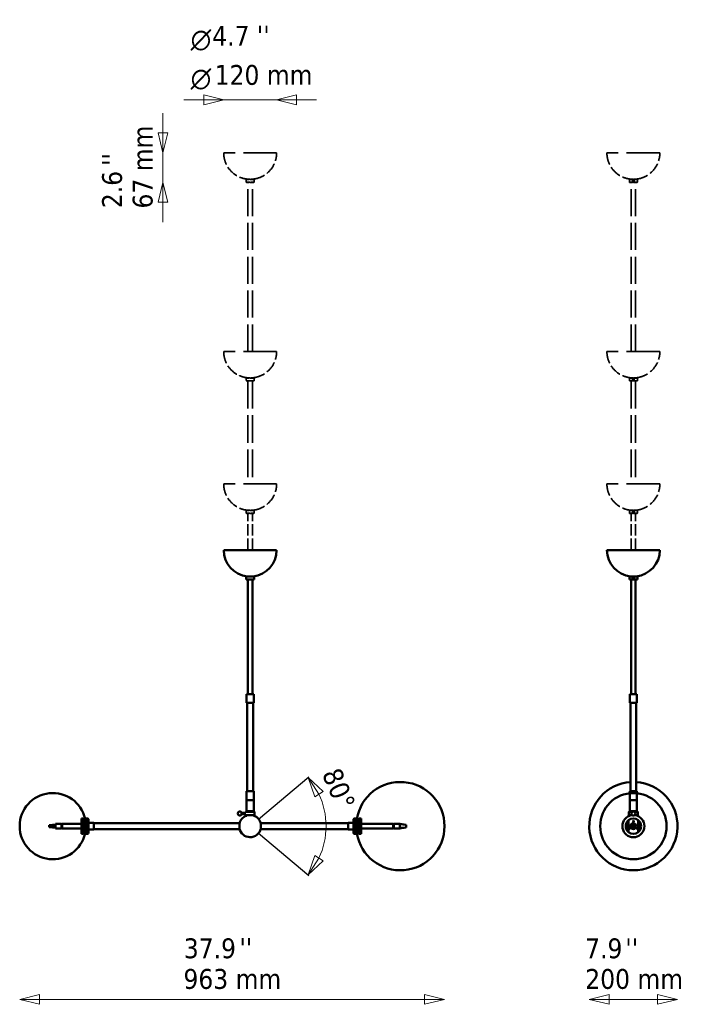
# Model space of a CAD drawing. Header units: millimetres. Extents: x 731 to 3972, y 499 to 2729.
# Tile 1 of 2: x 731 to 2237, y 499 to 2729. Entities that reach past the tile are written whole.
import ezdxf

# ---------------------------------------------------------------- set-up
doc = ezdxf.new("R2010")
doc.units = ezdxf.units.MM
doc.header["$LTSCALE"] = 15
doc.linetypes.add('DASHED', pattern=[0.2068, 0.1655, -0.0413])
for name, color, linetype, lineweight in [('Geometria szkicu (ISO)', 7, 'Continuous', 25), ('Symbol (ISO)', 7, 'Continuous', 25), ('Widoczne (ISO)', 7, 'Continuous', 50), ('Wymiar (ISO)', 7, 'Continuous', 25)]:
    doc.layers.add(name, color=color, linetype=linetype, lineweight=lineweight)
doc.styles.add('Styl tekstu27', font='AIGDT___.TTF')
doc.styles.add('Tekst notatki (ISO)', font='tahoma.ttf')

msp = doc.modelspace()

# ---------------------------------------------------------------- linework, layer by layer
at = {"layer": 'Geometria szkicu (ISO)'}
for p, q in [((1272.3, 918.4), (1386.5, 1014.1)), ((1272.3, 886.2), (1386.5, 790.5))]:
    msp.add_line(p, q, dxfattribs=at)
at = {"layer": 'Widoczne (ISO)', "linetype": 'DASHED', "lineweight": 35, "ltscale": 30.382908}
for p, q in [((1313.2, 2427.8), (1193.2, 2427.8)), ((2181.8, 2427.8), (2061.8, 2427.8)), ((1313.2, 1977.8), (1193.2, 1977.8)), ((2181.8, 1977.8), (2061.8, 1977.8)), ((1313.2, 1677.8), (1193.2, 1677.8)), ((2181.8, 1677.8), (2061.8, 1677.8))]:
    msp.add_line(p, q, dxfattribs=at)
at = {"layer": 'Widoczne (ISO)', "linetype": 'DASHED', "lineweight": 35, "ltscale": 0.089645}
for p, q in [((1244.7, 2368.1), (1244.2, 2367.6)), ((1261.7, 2368.1), (1262.2, 2367.6)), ((2113.3, 2368.1), (2112.8, 2367.6)), ((2130.3, 2368.1), (2130.8, 2367.6)), ((1244.7, 2360.9), (1244.2, 2361.4)), ((1261.7, 2360.9), (1262.2, 2361.4)), ((2113.3, 2360.9), (2112.8, 2361.4)), ((2130.3, 2360.9), (2130.8, 2361.4)), ((1244.7, 1918.1), (1244.2, 1917.6)), ((1244.7, 1910.9), (1244.2, 1911.4)), ((1261.7, 1918.1), (1262.2, 1917.6)), ((1261.7, 1910.9), (1262.2, 1911.4)), ((2113.3, 1918.1), (2112.8, 1917.6)), ((2113.3, 1910.9), (2112.8, 1911.4)), ((2130.3, 1918.1), (2130.8, 1917.6)), ((2130.3, 1910.9), (2130.8, 1911.4)), ((1244.7, 1618.1), (1244.2, 1617.6)), ((1244.7, 1610.9), (1244.2, 1611.4)), ((1261.7, 1618.1), (1262.2, 1617.6)), ((1261.7, 1610.9), (1262.2, 1611.4)), ((2113.3, 1618.1), (2112.8, 1617.6)), ((2113.3, 1610.9), (2112.8, 1611.4)), ((2130.3, 1618.1), (2130.8, 1617.6)), ((2130.3, 1610.9), (2130.8, 1611.4))]:
    msp.add_line(p, q, dxfattribs=at)
at = {"layer": 'Widoczne (ISO)', "linetype": 'DASHED', "lineweight": 35, "ltscale": 3.588432}
for p, q in [((1262.2, 2367.6), (1244.2, 2367.6)), ((2130.8, 2367.6), (2112.8, 2367.6)), ((1244.2, 2361.4), (1262.2, 2361.4)), ((2112.8, 2361.4), (2130.8, 2361.4)), ((1262.2, 1917.6), (1244.2, 1917.6)), ((1244.2, 1911.4), (1262.2, 1911.4)), ((2130.8, 1917.6), (2112.8, 1917.6)), ((2112.8, 1911.4), (2130.8, 1911.4)), ((1262.2, 1617.6), (1244.2, 1617.6)), ((1244.2, 1611.4), (1262.2, 1611.4)), ((2130.8, 1617.6), (2112.8, 1617.6)), ((2112.8, 1611.4), (2130.8, 1611.4))]:
    msp.add_line(p, q, dxfattribs=at)
at = {"layer": 'Widoczne (ISO)', "linetype": 'DASHED', "lineweight": 35, "ltscale": 0.124153}
for p, q in [((1244.2, 2367.6), (1244.2, 2366.7)), ((1244.2, 2362.4), (1244.2, 2361.4)), ((1244.2, 1917.6), (1244.2, 1916.7)), ((1244.2, 1912.4), (1244.2, 1911.4)), ((1244.2, 1617.6), (1244.2, 1616.7)), ((1244.2, 1612.4), (1244.2, 1611.4))]:
    msp.add_line(p, q, dxfattribs=at)
at = {"layer": 'Widoczne (ISO)', "linetype": 'DASHED', "lineweight": 35, "ltscale": 3.38907}
for p, q in [((1244.7, 2368.1), (1261.7, 2368.1)), ((2113.3, 2368.1), (2130.3, 2368.1)), ((1261.7, 2360.9), (1244.7, 2360.9)), ((2130.3, 2360.9), (2113.3, 2360.9)), ((1244.7, 1918.1), (1261.7, 1918.1)), ((1261.7, 1910.9), (1244.7, 1910.9)), ((2113.3, 1918.1), (2130.3, 1918.1)), ((2130.3, 1910.9), (2113.3, 1910.9)), ((1244.7, 1618.1), (1261.7, 1618.1)), ((1261.7, 1610.9), (1244.7, 1610.9)), ((2113.3, 1618.1), (2130.3, 1618.1)), ((2130.3, 1610.9), (2113.3, 1610.9))]:
    msp.add_line(p, q, dxfattribs=at)
at = {"layer": 'Widoczne (ISO)', "linetype": 'DASHED', "lineweight": 35, "ltscale": 0.786794}
for p, q in [((1262.2, 2367.6), (1262.2, 2361.4)), ((2112.8, 2367.6), (2112.8, 2361.4)), ((2130.8, 2367.6), (2130.8, 2361.4)), ((1262.2, 1917.6), (1262.2, 1911.4)), ((2112.8, 1917.6), (2112.8, 1911.4)), ((2130.8, 1917.6), (2130.8, 1911.4)), ((1262.2, 1617.6), (1262.2, 1611.4)), ((2112.8, 1617.6), (2112.8, 1611.4)), ((2130.8, 1617.6), (2130.8, 1611.4))]:
    msp.add_line(p, q, dxfattribs=at)
at = {"layer": 'Widoczne (ISO)', "linetype": 'DASHED', "lineweight": 35, "ltscale": 0.358879}
for p, q in [((2120.4, 2365), (2123.2, 2365)), ((2123.2, 2364), (2120.4, 2364)), ((2120.4, 1915), (2123.2, 1915)), ((2123.2, 1914), (2120.4, 1914)), ((2120.4, 1615), (2123.2, 1615)), ((2123.2, 1614), (2120.4, 1614))]:
    msp.add_line(p, q, dxfattribs=at)
at = {"layer": 'Widoczne (ISO)', "linetype": 'DASHED', "lineweight": 35, "ltscale": 24.703329}
for p, q in [((1248.2, 1977.8), (1248.2, 2360.9)), ((1258.2, 1977.8), (1258.2, 2360.9)), ((2116.8, 1977.8), (2116.8, 2360.9)), ((2126.8, 1977.8), (2126.8, 2360.9))]:
    msp.add_line(p, q, dxfattribs=at)
at = {"layer": 'Widoczne (ISO)', "linetype": 'DASHED', "lineweight": 35, "ltscale": 0.019048}
for p, q in [((1244.2, 1916), (1244.3, 1916.1)), ((1244.2, 1913), (1244.3, 1912.9)), ((1244.2, 1616), (1244.3, 1616.1)), ((1244.2, 1613), (1244.3, 1612.9))]:
    msp.add_line(p, q, dxfattribs=at)
at = {"layer": 'Widoczne (ISO)', "linetype": 'DASHED', "lineweight": 35, "ltscale": 0.234247}
for p, q in [((1244.2, 1915), (1244.2, 1916)), ((1244.2, 1913), (1244.2, 1914)), ((1244.2, 1615), (1244.2, 1616)), ((1244.2, 1613), (1244.2, 1614))]:
    msp.add_line(p, q, dxfattribs=at)
at = {"layer": 'Widoczne (ISO)', "linetype": 'DASHED', "lineweight": 35, "ltscale": 25.053583}
for p, q in [((1248.2, 1910.9), (1248.2, 1677.8)), ((1258.2, 1910.9), (1258.2, 1677.8)), ((2116.8, 1910.9), (2116.8, 1677.8)), ((2126.8, 1910.9), (2126.8, 1677.8))]:
    msp.add_line(p, q, dxfattribs=at)
at = {"layer": 'Widoczne (ISO)', "linetype": 'DASHED', "lineweight": 35, "ltscale": 10.55299}
for p, q in [((1248.2, 1527.8), (1248.2, 1610.9)), ((1258.2, 1527.8), (1258.2, 1610.9)), ((2116.8, 1527.8), (2116.8, 1610.9)), ((2126.8, 1527.8), (2126.8, 1610.9))]:
    msp.add_line(p, q, dxfattribs=at)
at = {"layer": 'Widoczne (ISO)'}
for p, q in [((1313.2, 1527.8), (1193.2, 1527.8)), ((2181.8, 1527.8), (2061.8, 1527.8)), ((1244.7, 1468.1), (1244.2, 1467.6)), ((1262.2, 1467.6), (1244.2, 1467.6)), ((1244.2, 1467.6), (1244.2, 1466.7)), ((1244.2, 1466), (1244.3, 1466.1)), ((1244.2, 1465), (1244.2, 1466)), ((1244.2, 1463), (1244.2, 1464)), ((1244.2, 1463), (1244.3, 1462.9)), ((1244.2, 1462.4), (1244.2, 1461.4)), ((1244.2, 1461.4), (1262.2, 1461.4)), ((1244.7, 1460.9), (1244.2, 1461.4)), ((1244.7, 1468.1), (1261.7, 1468.1)), ((1261.7, 1460.9), (1244.7, 1460.9)), ((1248.2, 1460.9), (1248.2, 1201.4)), ((1258.2, 1460.9), (1258.2, 1201.4)), ((1261.7, 1468.1), (1262.2, 1467.6)), ((1261.7, 1460.9), (1262.2, 1461.4)), ((1262.2, 1467.6), (1262.2, 1461.4)), ((2113.3, 1468.1), (2112.8, 1467.6)), ((2130.8, 1467.6), (2112.8, 1467.6)), ((2112.8, 1467.6), (2112.8, 1461.4)), ((2112.8, 1461.4), (2130.8, 1461.4)), ((2113.3, 1460.9), (2112.8, 1461.4)), ((2113.3, 1468.1), (2130.3, 1468.1)), ((2130.3, 1460.9), (2113.3, 1460.9)), ((2116.8, 1460.9), (2116.8, 1201.4)), ((2120.4, 1465), (2123.2, 1465)), ((2123.2, 1464), (2120.4, 1464)), ((2126.8, 1460.9), (2126.8, 1201.4)), ((2130.3, 1468.1), (2130.8, 1467.6)), ((2130.3, 1460.9), (2130.8, 1461.4)), ((2130.8, 1467.6), (2130.8, 1461.4)), ((1261.2, 1201.4), (1245.2, 1201.4)), ((1245.2, 1201.4), (1245.2, 1181.4)), ((1261.2, 1201.4), (1261.2, 1181.4)), ((2129.8, 1201.4), (2113.8, 1201.4)), ((2113.8, 1201.4), (2113.8, 1181.4)), ((2129.8, 1201.4), (2129.8, 1181.4)), ((1245.2, 1181.4), (1261.2, 1181.4)), ((1246.7, 1181.4), (1246.7, 981.4)), ((1259.7, 1181.4), (1259.7, 981.4)), ((2113.8, 1181.4), (2129.8, 1181.4)), ((2115.3, 1181.4), (2115.3, 981.4)), ((2128.3, 1181.4), (2128.3, 981.4)), ((1261.2, 981.4), (1245.2, 981.4)), ((1245.2, 961.4), (1245.2, 981.4)), ((1261.2, 961.4), (1245.2, 961.4)), ((1245.2, 961.4), (1245.2, 936.4)), ((1245.2, 961.4), (1261.2, 961.4)), ((1261.2, 961.4), (1261.2, 981.4)), ((1261.2, 961.4), (1261.2, 936.4)), ((2129.8, 981.4), (2113.8, 981.4)), ((2113.8, 961.4), (2113.8, 981.4)), ((2129.8, 961.4), (2113.8, 961.4)), ((2113.8, 961.4), (2113.8, 936.4)), ((2113.8, 961.4), (2129.8, 961.4)), ((2129.8, 961.4), (2129.8, 981.4)), ((2129.8, 961.4), (2129.8, 936.4)), ((870.7, 919.8), (870.7, 915.9)), ((873.9, 919.8), (870.7, 919.8)), ((870.7, 915.9), (873.9, 915.9)), ((870.7, 888.7), (870.7, 915.9)), ((873.9, 919.8), (873.9, 915.9)), ((876.7, 918.8), (874.1, 918.8)), ((876.7, 915), (874.1, 915)), ((876.7, 918.8), (876.7, 915)), ((876.7, 897.6), (876.7, 915)), ((878.7, 914.9), (877.9, 914.9)), ((878.7, 918.8), (878.7, 885.8)), ((881.7, 918.8), (878.7, 918.8)), ((881.7, 919.8), (881.7, 884.8)), ((884.7, 919.8), (881.7, 919.8)), ((886.7, 917.8), (886.7, 886.8)), ((1233.9, 929.4), (1233.9, 932.4)), ((1243.2, 932.4), (1233.9, 932.4)), ((1243.2, 929.4), (1233.9, 929.4)), ((1245.2, 936.4), (1243.2, 934.4)), ((1263.2, 934.4), (1243.2, 934.4)), ((1243.2, 934.4), (1243.2, 932.4)), ((1243.2, 929.4), (1243.2, 927.4)), ((1243.2, 927.4), (1263.2, 927.4)), ((1244.8, 925.8), (1243.2, 927.4)), ((1245.2, 936.4), (1261.2, 936.4)), ((1245.2, 936.4), (1261.2, 936.4)), ((1261.2, 936.4), (1263.2, 934.4)), ((1261.6, 925.8), (1263.2, 927.4)), ((1263.2, 934.4), (1263.2, 927.4)), ((1487.5, 917.8), (1487.5, 886.8)), ((1492.5, 919.8), (1489.5, 919.8)), ((1492.5, 919.8), (1492.5, 884.8)), ((1492.5, 918.8), (1495.5, 918.8)), ((1495.5, 885.8), (1495.5, 918.8)), ((1495.5, 914.8), (1496.3, 914.8)), ((1497.5, 915), (1497.5, 918.8)), ((1497.5, 918.8), (1500.3, 918.8)), ((1497.5, 915), (1500.3, 915)), ((1497.5, 915), (1497.5, 908.1)), ((1500.5, 919.8), (1500.5, 915.9)), ((1504.5, 919.8), (1500.5, 919.8)), ((1500.5, 915.9), (1504.5, 915.9)), ((1504.5, 919.8), (1504.5, 915.9)), ((1504.5, 915.9), (1504.5, 888.7)), ((2110.8, 915.9), (2110.8, 888.7)), ((2113.8, 936.4), (2111.8, 934.4)), ((2119, 934.4), (2111.8, 934.4)), ((2111.8, 934.4), (2111.8, 927.4)), ((2111.8, 927.4), (2119, 927.4)), ((2113.4, 925.8), (2111.8, 927.4)), ((2113.8, 936.4), (2129.8, 936.4)), ((2113.8, 936.4), (2129.8, 936.4)), ((2131.8, 934.4), (2124.6, 934.4)), ((2124.6, 927.4), (2131.8, 927.4)), ((2129.8, 936.4), (2131.8, 934.4)), ((2130.2, 925.8), (2131.8, 927.4)), ((2131.8, 934.4), (2131.8, 927.4)), ((2132.8, 888.7), (2132.8, 915.9)), ((730.8, 902.4), (730.8, 902.2)), ((730.8, 902.4), (730.8, 902.2)), ((797.7, 904.4), (811.7, 906.2)), ((797.7, 903), (797.7, 904.4)), ((797.7, 902.5), (797.7, 903)), ((797.7, 903), (811.7, 902.7)), ((797.7, 900.7), (797.7, 902.5)), ((797.7, 900.2), (797.7, 900.7)), ((797.7, 900.2), (811.7, 898.4)), ((811.7, 907.3), (811.7, 906.2)), ((825.7, 907.3), (811.7, 907.3)), ((811.7, 906.2), (811.7, 902.7)), ((811.7, 902.7), (811.7, 897.3)), ((825.7, 897.3), (811.7, 897.3)), ((825.7, 897.3), (825.7, 907.3)), ((826.7, 906.5), (825.7, 906.5)), ((825.7, 906.5), (826.7, 906.5)), ((825.7, 904.9), (826.7, 904.9)), ((826.7, 901.4), (825.7, 901.4)), ((825.7, 899), (826.7, 899)), ((825.7, 898), (826.7, 898)), ((826.7, 907.3), (826.7, 897.3)), ((870.7, 907.3), (826.7, 907.3)), ((870.7, 897.3), (826.7, 897.3)), ((878.7, 914.3), (876.7, 914.3)), ((878.7, 911.3), (876.7, 911.3)), ((878.7, 907.3), (876.7, 907.3)), ((878.7, 898.5), (876.7, 898.5)), ((876.7, 889.6), (876.7, 896.5)), ((878.7, 895.5), (876.7, 895.5)), ((898.7, 909.8), (886.7, 909.8)), ((898.7, 894.8), (886.7, 894.8)), ((898.7, 894.8), (898.7, 909.8)), ((898.7, 908.8), (1228.7, 908.8)), ((898.7, 895.8), (1228.7, 895.8)), ((1228.7, 895.8), (1228.7, 908.8)), ((1228.7, 897.3), (1228.7, 907.3)), ((1228.7, 907.3), (1228.7, 907.3)), ((1228.7, 897.3), (1228.7, 897.3)), ((1277.5, 908.8), (1277.5, 895.8)), ((1475.5, 908.8), (1277.5, 908.8)), ((1475.5, 895.8), (1277.5, 895.8)), ((1475.5, 909.8), (1475.5, 894.8)), ((1475.5, 909.8), (1487.5, 909.8)), ((1475.5, 894.8), (1487.5, 894.8)), ((1495.5, 909), (1497.5, 909)), ((1495.5, 906), (1497.5, 906)), ((1495.5, 897.3), (1497.5, 897.3)), ((1495.5, 893.3), (1497.5, 893.3)), ((1497.5, 907), (1497.5, 889.6)), ((1499.2, 907), (1499.2, 908.1)), ((1504.5, 907.3), (1577.5, 907.3)), ((1504.5, 897.3), (1577.5, 897.3)), ((1577.5, 897.3), (1577.5, 907.3)), ((1578.5, 906.5), (1577.5, 906.5)), ((1577.5, 905.7), (1578.5, 905.7)), ((1578.5, 902.5), (1577.5, 902.5)), ((1577.5, 899.8), (1578.5, 899.8)), ((1578.5, 898.1), (1577.5, 898.1)), ((1578.5, 907.3), (1578.5, 897.3)), ((1578.5, 907.3), (1592.5, 907.3)), ((1578.5, 897.3), (1592.5, 897.3)), ((1592.5, 907.2), (1592.5, 907.3)), ((1606.5, 905.4), (1592.5, 907.2)), ((1592.5, 898.3), (1592.5, 907.2)), ((1606.5, 899.5), (1592.5, 898.3)), ((1592.5, 897.3), (1592.5, 898.3)), ((1606.5, 899.2), (1602.1, 898.6)), ((1606.5, 905.4), (1606.5, 904.3)), ((1606.5, 904.3), (1606.5, 900.6)), ((1606.5, 900.6), (1606.5, 899.5)), ((1606.5, 899.5), (1606.5, 899.2)), ((2116.8, 901.9), (2119.2, 903.2)), ((2118.8, 901.5), (2116.8, 901.9)), ((2119.5, 900.2), (2118.7, 898.4)), ((2121.1, 899.6), (2118.7, 898.4)), ((2119.8, 902.1), (2118.8, 901.5)), ((2118.8, 901.5), (2119.5, 900.2)), ((2119.2, 903.2), (2122.6, 905)), ((2119.5, 900.2), (2120.5, 900.7)), ((2123.1, 903.9), (2119.8, 902.1)), ((2120.5, 900.7), (2123.8, 902.5)), ((2124.4, 901.4), (2121.1, 899.6)), ((2122.6, 905), (2124.9, 906.2)), ((2124.1, 904.4), (2123.1, 903.9)), ((2123.8, 902.5), (2124.8, 903)), ((2124.1, 904.4), (2124.9, 906.2)), ((2124.8, 903), (2124.1, 904.4)), ((2126.8, 902.7), (2124.4, 901.4)), ((2124.8, 903), (2126.8, 902.7)), ((870.7, 888.7), (870.7, 884.8)), ((873.9, 888.7), (870.7, 888.7)), ((873.9, 884.8), (870.7, 884.8)), ((873.9, 888.7), (873.9, 884.8)), ((876.7, 889.6), (874.1, 889.6)), ((876.7, 885.8), (874.1, 885.8)), ((876.7, 889.6), (876.7, 885.8)), ((878.7, 889.7), (877.9, 889.7)), ((881.7, 885.8), (878.7, 885.8)), ((884.7, 884.8), (881.7, 884.8)), ((1492.5, 884.8), (1489.5, 884.8)), ((1492.5, 885.8), (1495.5, 885.8)), ((1495.5, 890.3), (1497.5, 890.3)), ((1495.5, 889.8), (1496.3, 889.8)), ((1497.5, 889.6), (1500.3, 889.6)), ((1497.5, 885.8), (1497.5, 889.6)), ((1497.5, 885.8), (1500.3, 885.8)), ((1504.5, 888.7), (1500.5, 888.7)), ((1500.5, 888.7), (1500.5, 884.8)), ((1504.5, 884.8), (1500.5, 884.8)), ((1504.5, 888.7), (1504.5, 884.8))]:
    msp.add_line(p, q, dxfattribs=at)
for centre, radius in [((2121.8, 902.3), 75.1), ((2121.8, 930.9), 4.5), ((2112.7, 897), 1.23), ((2121.8, 902.3), 6.75), ((2121.8, 902.3), 5.5), ((2121.8, 902.3), 5.46), ((2121.8, 912.8), 1.23), ((2130.9, 897), 1.23)]:
    msp.add_circle(centre, radius, dxfattribs=at)
at = {"layer": 'Widoczne (ISO)', "linetype": 'DASHED', "lineweight": 35, "ltscale": 11.140351}
for centre, start, end in [((1253.2, 2427.8), 180, 263.8204), ((1253.2, 2427.8), 276.1796, 0), ((2121.8, 2427.8), 180, 263.8204), ((2121.8, 2427.8), 276.1796, 0), ((1253.2, 1977.8), 180, 263.8204), ((1253.2, 1977.8), 276.1796, 0), ((2121.8, 1977.8), 180, 263.8204), ((2121.8, 1977.8), 276.1796, 0), ((1253.2, 1677.8), 180, 263.8204), ((1253.2, 1677.8), 276.1796, 0), ((2121.8, 1677.8), 180, 263.8204), ((2121.8, 1677.8), 276.1796, 0)]:
    msp.add_arc(centre, 60, start, end, dxfattribs=at)
at = {"layer": 'Widoczne (ISO)', "linetype": 'DASHED', "lineweight": 35, "ltscale": 0.468594}
for centre, start, end in [((2121.8, 2364.5), 19.4712, 160.5288), ((2121.8, 2364.5), 199.4712, 340.5288), ((2121.8, 1914.5), 19.4712, 160.5288), ((2121.8, 1914.5), 199.4712, 340.5288), ((2121.8, 1614.5), 19.4712, 160.5288), ((2121.8, 1614.5), 199.4712, 340.5288)]:
    msp.add_arc(centre, 1.5, start, end, dxfattribs=at)
at = {"layer": 'Widoczne (ISO)'}
for centre, radius, start, end in [((1253.2, 1527.8), 60, 180, 263.8204), ((1253.2, 1527.8), 60, 276.1796, 0), ((2121.8, 1527.8), 60, 180, 263.8204), ((2121.8, 1527.8), 60, 276.1796, 0), ((2121.8, 1464.5), 1.5, 19.4712, 160.5288), ((2121.8, 1464.5), 1.5, 199.4712, 340.5288), ((1593.7, 902.3), 100, 189.4972, 170.5028), ((2121.8, 902.3), 100, 93.7269, 86.2731), ((805.8, 902.4), 75, 12.6223, 180), ((801, 902.3), 75, 12.709, 13.4934), ((801, 902.3), 74.2, 349.4287, 10.5713), ((877.9, 915.1), 0.2, 189.9912, 270), ((884.7, 917.8), 2, 0, 90), ((1229.7, 930.9), 4.5, 19.4712, 340.5288), ((1253.2, 902.3), 25, 109.6447, 168.463), ((1253.2, 902.3), 25, 13.5905, 70.3553), ((1489.5, 917.8), 2, 90, 180), ((1496.3, 915), 0.2, 270, 352.5692), ((1599.4, 905.4), 100, 171.7015, 172.2801), ((2121.8, 902.3), 25, 109.6447, 70.3553), ((2121.8, 902.3), 17.5, 128.9448, 231.0552), ((2121.8, 902.3), 17.5, 51.0552, 128.9448), ((2121.8, 902.3), 17.5, 308.9448, 51.0552), ((805.8, 902.4), 75, 180, 180.0846), ((805.8, 902.2), 75, 179.9154, 180), ((805.8, 902.2), 75, 180, 347.3777), ((1253.2, 902.3), 25, 191.537, 346.4095), ((2121.8, 902.3), 16.5, 131.8103, 228.1897), ((2121.8, 902.3), 12.6, 150.7238, 209.2762), ((2113.6, 897.5), 1.5, 155.4114, 264.5886), ((2112.7, 897), 1.19, 304.1788, 115.8212), ((2121.8, 902.3), 5, 51.7216, 184.5653), ((2121.8, 902.3), 5, 184.5653, 231.7216), ((2121.8, 902.3), 5, 231.7216, 4.5653), ((2121.8, 911.8), 1.5, 35.4114, 144.5886), ((2121.8, 912.8), 1.19, 184.1788, 355.8212), ((2121.8, 902.3), 5, 4.5653, 51.7216), ((2130.9, 897), 1.19, 64.1788, 235.8212), ((2130, 897.5), 1.5, 275.4114, 24.5886), ((2121.8, 902.3), 16.5, 311.8103, 48.1897), ((2121.8, 902.3), 12.6, 330.7238, 29.2762), ((2130.3, 906.6), 3, 328.0811, 31.9189), ((801, 902.3), 75, 346.5066, 347.291), ((877.9, 889.5), 0.2, 90, 170.0088), ((884.7, 886.8), 2, 270, 0), ((1489.5, 886.8), 2, 180, 270), ((1496.3, 889.6), 0.2, 7.4308, 90), ((1599.4, 899.2), 100, 187.7199, 188.2985), ((2121.8, 902.3), 17.5, 231.0552, 308.9448)]:
    msp.add_arc(centre, radius, start, end, dxfattribs=at)
at = {"layer": 'Widoczne (ISO)', "linetype": 'DASHED', "lineweight": 35, "ltscale": 0.846575}
for points in [[(1244.2, 2362.4), (1244.2, 2362.4), (1244.2, 2362.5), (1244.2, 2362.7), (1244.3, 2362.8), (1244.3, 2363.1), (1244.3, 2363.2), (1244.4, 2363.6), (1244.4, 2363.8), (1244.4, 2364.5), (1244.4, 2364.9), (1244.4, 2365.4), (1244.4, 2365.6), (1244.3, 2366.1), (1244.3, 2366.2), (1244.2, 2366.5), (1244.2, 2366.6), (1244.2, 2366.6), (1244.2, 2366.7), (1244.2, 2366.7)], [(1244.2, 1912.4), (1244.2, 1912.4), (1244.2, 1912.5), (1244.2, 1912.7), (1244.3, 1912.8), (1244.3, 1913.1), (1244.3, 1913.2), (1244.4, 1913.6), (1244.4, 1913.8), (1244.4, 1914.5), (1244.4, 1914.9), (1244.4, 1915.4), (1244.4, 1915.6), (1244.3, 1916.1), (1244.3, 1916.2), (1244.2, 1916.5), (1244.2, 1916.6), (1244.2, 1916.6), (1244.2, 1916.7), (1244.2, 1916.7)], [(1244.2, 1612.4), (1244.2, 1612.4), (1244.2, 1612.5), (1244.2, 1612.7), (1244.3, 1612.8), (1244.3, 1613.1), (1244.3, 1613.2), (1244.4, 1613.6), (1244.4, 1613.8), (1244.4, 1614.5), (1244.4, 1614.9), (1244.4, 1615.4), (1244.4, 1615.6), (1244.3, 1616.1), (1244.3, 1616.2), (1244.2, 1616.5), (1244.2, 1616.6), (1244.2, 1616.6), (1244.2, 1616.7), (1244.2, 1616.7)]]:
    msp.add_open_spline(points, degree=3, knots=[-0.7344566, -0.7344566, -0.7344566, -0.7344566, -0.6757366, -0.6757366, -0.6120494, -0.6120494, -0.5816253, -0.5816253, -0.5207512, -0.5207512, -0.4387845, -0.4387845, -0.3880477, -0.3880477, -0.3243904, -0.3243904, -0.2754233, -0.2754233, -0.2448189, -0.2448189, -0.2448189, -0.2448189], dxfattribs=at)
at = {"layer": 'Widoczne (ISO)', "linetype": 'DASHED', "lineweight": 35, "ltscale": 1.693892}
for points in [[(2121.8, 2366.7), (2121.6, 2366.7), (2121.4, 2366.6), (2120.9, 2366.5), (2120.6, 2366.3), (2120.1, 2365.8), (2120, 2365.6), (2119.8, 2365.1), (2119.7, 2364.9), (2119.7, 2364.5), (2119.7, 2364.3), (2119.8, 2363.9), (2119.8, 2363.7), (2120, 2363.4), (2120.2, 2363.2), (2120.5, 2362.9), (2120.6, 2362.8), (2121, 2362.6), (2121.3, 2362.5), (2121.9, 2362.4), (2122.3, 2362.4), (2122.9, 2362.7), (2123.1, 2362.8), (2123.4, 2363.1), (2123.5, 2363.2), (2123.7, 2363.6), (2123.8, 2363.8), (2124, 2364.5), (2123.9, 2364.9), (2123.7, 2365.4), (2123.6, 2365.6), (2123.3, 2366.1), (2123.1, 2366.2), (2122.7, 2366.5), (2122.4, 2366.6), (2122.1, 2366.6), (2122, 2366.7), (2121.8, 2366.7)], [(2121.8, 1916.7), (2121.6, 1916.7), (2121.4, 1916.6), (2120.9, 1916.5), (2120.6, 1916.3), (2120.1, 1915.8), (2120, 1915.6), (2119.8, 1915.1), (2119.7, 1914.9), (2119.7, 1914.5), (2119.7, 1914.3), (2119.8, 1913.9), (2119.8, 1913.7), (2120, 1913.4), (2120.2, 1913.2), (2120.5, 1912.9), (2120.6, 1912.8), (2121, 1912.6), (2121.3, 1912.5), (2121.9, 1912.4), (2122.3, 1912.4), (2122.9, 1912.7), (2123.1, 1912.8), (2123.4, 1913.1), (2123.5, 1913.2), (2123.7, 1913.6), (2123.8, 1913.8), (2124, 1914.5), (2123.9, 1914.9), (2123.7, 1915.4), (2123.6, 1915.6), (2123.3, 1916.1), (2123.1, 1916.2), (2122.7, 1916.5), (2122.4, 1916.6), (2122.1, 1916.6), (2122, 1916.7), (2121.8, 1916.7)], [(2121.8, 1616.7), (2121.6, 1616.7), (2121.4, 1616.6), (2120.9, 1616.5), (2120.6, 1616.3), (2120.1, 1615.8), (2120, 1615.6), (2119.8, 1615.1), (2119.7, 1614.9), (2119.7, 1614.5), (2119.7, 1614.3), (2119.8, 1613.9), (2119.8, 1613.7), (2120, 1613.4), (2120.2, 1613.2), (2120.5, 1612.9), (2120.6, 1612.8), (2121, 1612.6), (2121.3, 1612.5), (2121.9, 1612.4), (2122.3, 1612.4), (2122.9, 1612.7), (2123.1, 1612.8), (2123.4, 1613.1), (2123.5, 1613.2), (2123.7, 1613.6), (2123.8, 1613.8), (2124, 1614.5), (2123.9, 1614.9), (2123.7, 1615.4), (2123.6, 1615.6), (2123.3, 1616.1), (2123.1, 1616.2), (2122.7, 1616.5), (2122.4, 1616.6), (2122.1, 1616.6), (2122, 1616.7), (2121.8, 1616.7)]]:
    msp.add_open_spline(points, degree=3, knots=[-1.2240943, -1.2240943, -1.2240943, -1.2240943, -1.1811651, -1.1811651, -1.1016871, -1.1016871, -1.0404813, -1.0404813, -0.988998, -0.988998, -0.9478432, -0.9478432, -0.9066884, -0.9066884, -0.8568638, -0.8568638, -0.8145096, -0.8145096, -0.7535851, -0.7535851, -0.6757366, -0.6757366, -0.6120494, -0.6120494, -0.5816253, -0.5816253, -0.5207512, -0.5207512, -0.4387845, -0.4387845, -0.3880477, -0.3880477, -0.3243904, -0.3243904, -0.2754233, -0.2754233, -0.2448189, -0.2448189, -0.2448189, -0.2448189], dxfattribs=at)
at = {"layer": 'Widoczne (ISO)', "linetype": 'DASHED', "lineweight": 35, "ltscale": 0.074191}
for points, weights in [([(2120, 2365), (2120.2, 2365), (2120.4, 2365)], [1.00317054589, 1.00941694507, 1]), ([(2123.2, 2365), (2123.4, 2365), (2123.7, 2365)], [1, 1.00941694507, 1.00317054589]), ([(2120.4, 2364), (2120.2, 2364), (2120, 2364)], [1, 1.00941694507, 1.00317054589]), ([(2123.7, 2364), (2123.4, 2364), (2123.2, 2364)], [1.00317054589, 1.00941694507, 1]), ([(2120, 1915), (2120.2, 1915), (2120.4, 1915)], [1.00317054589, 1.00941694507, 1]), ([(2120.4, 1914), (2120.2, 1914), (2120, 1914)], [1, 1.00941694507, 1.00317054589]), ([(2123.2, 1915), (2123.4, 1915), (2123.7, 1915)], [1, 1.00941694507, 1.00317054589]), ([(2123.7, 1914), (2123.4, 1914), (2123.2, 1914)], [1.00317054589, 1.00941694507, 1]), ([(2120, 1615), (2120.2, 1615), (2120.4, 1615)], [1.00317054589, 1.00941694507, 1]), ([(2120.4, 1614), (2120.2, 1614), (2120, 1614)], [1, 1.00941694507, 1.00317054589]), ([(2123.2, 1615), (2123.4, 1615), (2123.7, 1615)], [1, 1.00941694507, 1.00317054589]), ([(2123.7, 1614), (2123.4, 1614), (2123.2, 1614)], [1.00317054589, 1.00941694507, 1])]:
    msp.add_rational_spline(points, weights, degree=2, dxfattribs=at)
at = {"layer": 'Widoczne (ISO)', "linetype": 'DASHED', "lineweight": 35, "ltscale": 0.128966}
for points in [[(2120.3, 2364), (2120.3, 2364.1), (2120.2, 2364.1), (2120.2, 2364.3), (2120.2, 2364.5), (2120.2, 2364.8), (2120.2, 2364.9), (2120.3, 2365)], [(2120.3, 1914), (2120.3, 1914.1), (2120.2, 1914.1), (2120.2, 1914.3), (2120.2, 1914.5), (2120.2, 1914.8), (2120.2, 1914.9), (2120.3, 1915)], [(2120.3, 1614), (2120.3, 1614.1), (2120.2, 1614.1), (2120.2, 1614.3), (2120.2, 1614.5), (2120.2, 1614.8), (2120.2, 1614.9), (2120.3, 1615)]]:
    msp.add_open_spline(points, degree=3, knots=[0.93266843, 0.93266843, 0.93266843, 0.93266843, 0.9478432, 0.9478432, 0.98899796, 0.98899796, 1.02588252, 1.02588252, 1.02588252, 1.02588252], dxfattribs=at)
at = {"layer": 'Widoczne (ISO)', "linetype": 'DASHED', "lineweight": 35, "ltscale": 0.128998}
for points in [[(2123.4, 2365), (2123.4, 2364.8), (2123.5, 2364.5), (2123.4, 2364.1), (2123.4, 2364.1), (2123.4, 2364)], [(2123.4, 1915), (2123.4, 1914.8), (2123.5, 1914.5), (2123.4, 1914.1), (2123.4, 1914.1), (2123.4, 1914)], [(2123.4, 1615), (2123.4, 1614.8), (2123.5, 1614.5), (2123.4, 1614.1), (2123.4, 1614.1), (2123.4, 1614)]]:
    msp.add_open_spline(points, degree=3, knots=[0.44303069, 0.44303069, 0.44303069, 0.44303069, 0.52075115, 0.52075115, 0.53624478, 0.53624478, 0.53624478, 0.53624478], dxfattribs=at)
at = {"layer": 'Widoczne (ISO)', "linetype": 'DASHED', "lineweight": 35, "ltscale": 0.043531}
for points, weights in [([(1244.2, 1915), (1244.3, 1915), (1244.4, 1915)], [1, 1.00580857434, 1.00565773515]), ([(1244.4, 1914), (1244.3, 1914), (1244.2, 1914)], [1.00565773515, 1.00580857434, 1]), ([(1244.2, 1615), (1244.3, 1615), (1244.4, 1615)], [1, 1.00580857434, 1.00565773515]), ([(1244.4, 1614), (1244.3, 1614), (1244.2, 1614)], [1.00565773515, 1.00580857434, 1])]:
    msp.add_rational_spline(points, weights, degree=2, dxfattribs=at)
at = {"layer": 'Widoczne (ISO)'}
for points, knots in [([(1244.2, 1462.4), (1244.2, 1462.4), (1244.2, 1462.5), (1244.2, 1462.7), (1244.3, 1462.8), (1244.3, 1463.1), (1244.3, 1463.2), (1244.4, 1463.6), (1244.4, 1463.8), (1244.4, 1464.5), (1244.4, 1464.9), (1244.4, 1465.4), (1244.4, 1465.6), (1244.3, 1466.1), (1244.3, 1466.2), (1244.2, 1466.5), (1244.2, 1466.6), (1244.2, 1466.6), (1244.2, 1466.7), (1244.2, 1466.7)], [-0.7344566, -0.7344566, -0.7344566, -0.7344566, -0.6757366, -0.6757366, -0.6120494, -0.6120494, -0.5816253, -0.5816253, -0.5207512, -0.5207512, -0.4387845, -0.4387845, -0.3880477, -0.3880477, -0.3243904, -0.3243904, -0.2754233, -0.2754233, -0.2448189, -0.2448189, -0.2448189, -0.2448189]), ([(2121.8, 1466.7), (2121.6, 1466.7), (2121.4, 1466.6), (2120.9, 1466.5), (2120.6, 1466.3), (2120.1, 1465.8), (2120, 1465.6), (2119.8, 1465.1), (2119.7, 1464.9), (2119.7, 1464.5), (2119.7, 1464.3), (2119.8, 1463.9), (2119.8, 1463.7), (2120, 1463.4), (2120.2, 1463.2), (2120.5, 1462.9), (2120.6, 1462.8), (2121, 1462.6), (2121.3, 1462.5), (2121.9, 1462.4), (2122.3, 1462.4), (2122.9, 1462.7), (2123.1, 1462.8), (2123.4, 1463.1), (2123.5, 1463.2), (2123.7, 1463.6), (2123.8, 1463.8), (2124, 1464.5), (2123.9, 1464.9), (2123.7, 1465.4), (2123.6, 1465.6), (2123.3, 1466.1), (2123.1, 1466.2), (2122.7, 1466.5), (2122.4, 1466.6), (2122.1, 1466.6), (2122, 1466.7), (2121.8, 1466.7)], [-1.2240943, -1.2240943, -1.2240943, -1.2240943, -1.1811651, -1.1811651, -1.1016871, -1.1016871, -1.0404813, -1.0404813, -0.988998, -0.988998, -0.9478432, -0.9478432, -0.9066884, -0.9066884, -0.8568638, -0.8568638, -0.8145096, -0.8145096, -0.7535851, -0.7535851, -0.6757366, -0.6757366, -0.6120494, -0.6120494, -0.5816253, -0.5816253, -0.5207512, -0.5207512, -0.4387845, -0.4387845, -0.3880477, -0.3880477, -0.3243904, -0.3243904, -0.2754233, -0.2754233, -0.2448189, -0.2448189, -0.2448189, -0.2448189]), ([(2120.3, 1464), (2120.3, 1464.1), (2120.2, 1464.1), (2120.2, 1464.3), (2120.2, 1464.5), (2120.2, 1464.8), (2120.2, 1464.9), (2120.3, 1465)], [0.93266843, 0.93266843, 0.93266843, 0.93266843, 0.9478432, 0.9478432, 0.98899796, 0.98899796, 1.02588252, 1.02588252, 1.02588252, 1.02588252]), ([(2123.4, 1465), (2123.4, 1464.8), (2123.5, 1464.5), (2123.4, 1464.1), (2123.4, 1464.1), (2123.4, 1464)], [0.44303069, 0.44303069, 0.44303069, 0.44303069, 0.52075115, 0.52075115, 0.53624478, 0.53624478, 0.53624478, 0.53624478]), ([(1500.5, 888.7), (1500.4, 889.3), (1500.3, 890), (1499.9, 894.6), (1499.7, 898.5), (1499.7, 906), (1499.9, 910), (1500.3, 914.6), (1500.4, 915.3), (1500.5, 915.9)], [28.725417, 28.725417, 28.725417, 28.725417, 28.907696, 28.907696, 30.033003, 30.033003, 31.15831, 31.15831, 31.340589, 31.340589, 31.340589, 31.340589]), ([(1499.8, 908.1), (1499.8, 908), (1499.8, 908), (1499.8, 907.8), (1499.8, 907.7), (1499.8, 907.4), (1499.8, 907.2), (1499.8, 907), (1499.8, 907), (1499.8, 907)], [-0.9204615, -0.9204615, -0.9204615, -0.9204615, -0.9089564, -0.9089564, -0.8706849, -0.8706849, -0.8171233, -0.8171233, -0.813822, -0.813822, -0.813822, -0.813822]), ([(1602.1, 898.6), (1599.9, 898.3), (1597.6, 898), (1594.5, 897.6), (1593.5, 897.4), (1592.5, 897.3)], [0, 0, 0, 0, 0.6680777, 0.6680777, 0.9673114, 0.9673114, 0.9673114, 0.9673114])]:
    msp.add_open_spline(points, degree=3, knots=knots, dxfattribs=at)
for points, weights in [([(1244.2, 1465), (1244.3, 1465), (1244.4, 1465)], [1, 1.00580857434, 1.00565773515]), ([(1244.4, 1464), (1244.3, 1464), (1244.2, 1464)], [1.00565773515, 1.00580857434, 1]), ([(2120, 1465), (2120.2, 1465), (2120.4, 1465)], [1.00317054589, 1.00941694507, 1]), ([(2120.4, 1464), (2120.2, 1464), (2120, 1464)], [1, 1.00941694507, 1.00317054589]), ([(2123.2, 1465), (2123.4, 1465), (2123.7, 1465)], [1, 1.00941694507, 1.00317054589]), ([(2123.7, 1464), (2123.4, 1464), (2123.2, 1464)], [1.00317054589, 1.00941694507, 1])]:
    msp.add_rational_spline(points, weights, degree=2, dxfattribs=at)
msp.add_open_spline([(1592.5, 907.3), (1595.7, 906.8), (1598.9, 906.4), (1602.1, 906)], degree=3, dxfattribs=at)
at = {"layer": 'Wymiar (ISO)', "lineweight": 18}
for p, q in [((1148.2, 2547.8), (1103.2, 2547.8)), ((1193.2, 2547.8), (1148.2, 2559.1)), ((1148.2, 2559.1), (1148.2, 2536.6)), ((1148.2, 2547.8), (1193.2, 2547.8)), ((1148.2, 2536.6), (1193.2, 2547.8)), ((1193.2, 2547.8), (1313.2, 2547.8)), ((1358.2, 2559.1), (1313.2, 2547.8)), ((1358.2, 2547.8), (1313.2, 2547.8)), ((1313.2, 2547.8), (1358.2, 2536.6)), ((1358.2, 2536.6), (1358.2, 2559.1)), ((1358.2, 2547.8), (1403.2, 2547.8)), ((1055.6, 2472.8), (1055.6, 2517.8)), ((1044.4, 2472.8), (1055.6, 2427.8)), ((1066.9, 2472.8), (1044.4, 2472.8)), ((1055.6, 2472.8), (1055.6, 2427.8)), ((1055.6, 2427.8), (1066.9, 2472.8)), ((1055.6, 2360.9), (1055.6, 2427.8)), ((1055.6, 2360.9), (1044.4, 2315.9)), ((1055.6, 2315.9), (1055.6, 2360.9)), ((1066.9, 2315.9), (1055.6, 2360.9)), ((1044.4, 2315.9), (1066.9, 2315.9)), ((1055.6, 2315.9), (1055.6, 2270.9)), ((1409, 974.8), (1384.9, 1012.8)), ((1418.5, 980.9), (1384.9, 1012.8)), ((1384.9, 1012.8), (1399.5, 968.8)), ((1399.5, 968.8), (1418.5, 980.9)), ((1399.5, 835.8), (1384.9, 791.8)), ((1409, 829.8), (1384.9, 791.8)), ((1418.5, 823.7), (1399.5, 835.8)), ((1384.9, 791.8), (1418.5, 823.7)), ((775.8, 521.2), (730.8, 509.9)), ((775.8, 498.7), (775.8, 521.2)), ((1693.7, 509.9), (1648.7, 521.2)), ((1648.7, 521.2), (1648.7, 498.7)), ((2066.8, 521.2), (2021.8, 509.9)), ((2066.8, 498.7), (2066.8, 521.2)), ((2221.8, 509.9), (2176.8, 521.2)), ((2176.8, 521.2), (2176.8, 498.7)), ((775.8, 509.9), (730.8, 509.9)), ((730.8, 509.9), (775.8, 498.7)), ((775.8, 509.9), (1648.7, 509.9)), ((1648.7, 509.9), (1693.7, 509.9)), ((1648.7, 498.7), (1693.7, 509.9)), ((2066.8, 509.9), (2021.8, 509.9)), ((2021.8, 509.9), (2066.8, 498.7)), ((2176.8, 509.9), (2066.8, 509.9)), ((2176.8, 509.9), (2221.8, 509.9)), ((2176.8, 498.7), (2221.8, 509.9))]:
    msp.add_line(p, q, dxfattribs=at)
at = {"layer": 'Wymiar (ISO)', "lineweight": 18, "flags": 128}
for points in [[(1148.2, 2536.6), (1193.2, 2547.8), (1148.2, 2559.1), (1148.2, 2536.6)], [(1358.2, 2559.1), (1313.2, 2547.8), (1358.2, 2536.6), (1358.2, 2559.1)], [(1044.4, 2472.8), (1055.6, 2427.8), (1066.9, 2472.8), (1044.4, 2472.8)], [(1066.9, 2315.9), (1055.6, 2360.9), (1044.4, 2315.9), (1066.9, 2315.9)], [(1418.5, 980.9), (1384.9, 1012.8), (1399.5, 968.8), (1418.5, 980.9)], [(1399.5, 835.8), (1384.9, 791.8), (1418.5, 823.7), (1399.5, 835.8)], [(775.8, 521.2), (730.8, 509.9), (775.8, 498.7), (775.8, 521.2)], [(1648.7, 498.7), (1693.7, 509.9), (1648.7, 521.2), (1648.7, 498.7)], [(2066.8, 521.2), (2021.8, 509.9), (2066.8, 498.7), (2066.8, 521.2)], [(2176.8, 498.7), (2221.8, 509.9), (2176.8, 521.2), (2176.8, 498.7)]]:
    msp.add_lwpolyline(points, dxfattribs=at)
at = {"layer": 'Wymiar (ISO)', "lineweight": 18}
msp.add_arc((1253.2, 902.3), 171.9, 335.0432, 24.9568, dxfattribs=at)
at = {"layer": 'Wymiar (ISO)'}
for points in [[(1148.2, 2536.6), (1193.2, 2547.8), (1148.2, 2559.1), (1148.2, 2536.6)], [(1358.2, 2559.1), (1313.2, 2547.8), (1358.2, 2536.6), (1358.2, 2559.1)], [(1044.4, 2472.8), (1055.6, 2427.8), (1066.9, 2472.8), (1044.4, 2472.8)], [(1066.9, 2315.9), (1055.6, 2360.9), (1044.4, 2315.9), (1066.9, 2315.9)], [(1418.5, 980.9), (1384.9, 1012.8), (1399.5, 968.8), (1418.5, 980.9)], [(1399.5, 835.8), (1384.9, 791.8), (1418.5, 823.7), (1399.5, 835.8)], [(775.8, 521.2), (730.8, 509.9), (775.8, 498.7), (775.8, 521.2)], [(1648.7, 498.7), (1693.7, 509.9), (1648.7, 521.2), (1648.7, 498.7)], [(2066.8, 521.2), (2021.8, 509.9), (2066.8, 498.7), (2066.8, 521.2)], [(2176.8, 498.7), (2221.8, 509.9), (2176.8, 521.2), (2176.8, 498.7)]]:
    msp.add_solid(points, dxfattribs=at)

# ---------------------------------------------------------------- texts
at = {"layer": 'Symbol (ISO)', "char_height": 45, "attachment_point": 1, "style": 'Tekst notatki (ISO)'}
for insert in [(1268.3, 2715.7), (1228.8, 649.1), (2103.4, 648.2)]:
    msp.add_mtext("\\fTahoma|b0|i0;''", dxfattribs=dict(at, insert=insert))
at = {"layer": 'Symbol (ISO)', "insert": (917.7, 2398.1), "char_height": 45, "attachment_point": 1, "rotation": 90, "style": 'Tekst notatki (ISO)'}
msp.add_mtext("\\fTahoma|b0|i0;''", dxfattribs=at)
at = {"layer": 'Wymiar (ISO)', "char_height": 45, "attachment_point": 7}
for s, insert, style in [('4.7', (1167.3, 2670.4), 'Tekst notatki (ISO)'), ('\\fAIGDT|b0|i0|p0;n', (1118.3, 2659.1), 'Styl tekstu27'), ('120 mm', (1172.8, 2581), 'Tekst notatki (ISO)'), ('\\fAIGDT|b0|i0|p0;n', (1118.3, 2570.7), 'Styl tekstu27'), ('37.9', (1102.8, 602.2), 'Tekst notatki (ISO)'), ('7.9', (2012.5, 602.1), 'Tekst notatki (ISO)'), ('963 mm', (1102, 532.8), 'Tekst notatki (ISO)'), ('200 mm', (2012.8, 532.8), 'Tekst notatki (ISO)')]:
    msp.add_mtext(s, dxfattribs=dict(at, insert=insert, style=style))
at = {"layer": 'Wymiar (ISO)', "char_height": 45, "attachment_point": 7, "style": 'Tekst notatki (ISO)'}
for s, insert, rotation in [('67 mm', (1032.8, 2301.6), 90), ('2.6', (963.4, 2302.4), 90), ('80°', (1414.4, 1020.8), 292.9939)]:
    msp.add_mtext(s, dxfattribs=dict(at, insert=insert, rotation=rotation))

doc.saveas('drawing.dxf')
